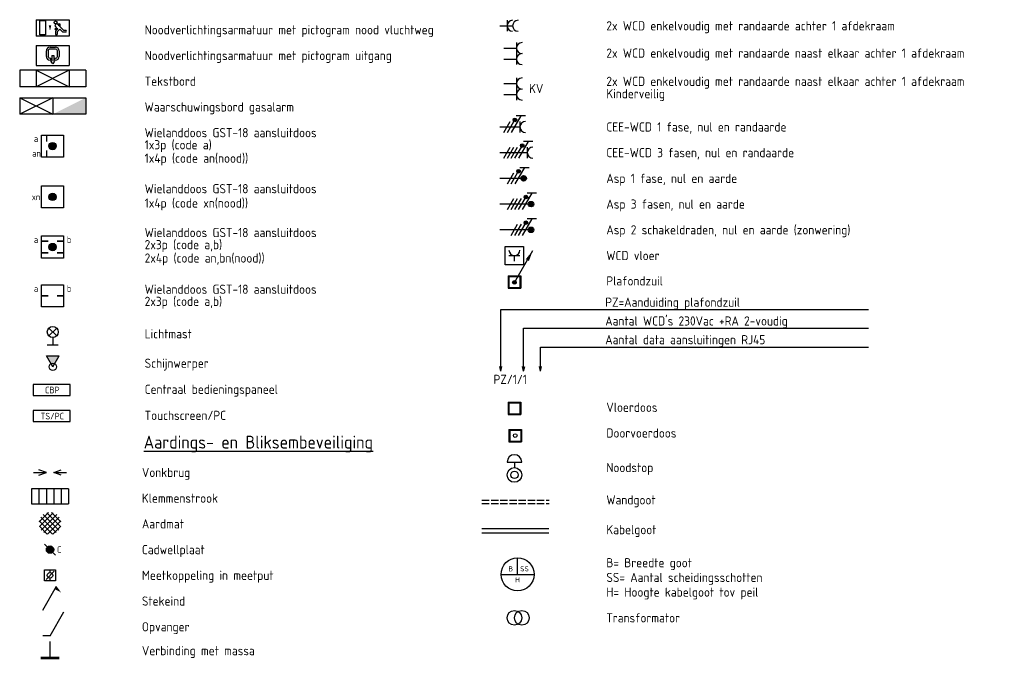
# Model space of a CAD drawing. Extents: x 177 to 57912, y -739 to 34723.
# Tile 1 of 4: x 177 to 26971, y -739 to 16668. Entities that reach past the tile are written whole.
import ezdxf
from ezdxf.enums import TextEntityAlignment as Align

# ---------------------------------------------------------------- set-up
doc = ezdxf.new("R2010")
doc.units = 0
doc.header["$LTSCALE"] = 50
doc.linetypes.add('E_GOOT3', pattern=[5, 4, -1])
doc.layers.get('0').update_dxf_attribs({"linetype": 'CONTINUOUS'})
for name, color, linetype in [('EL$1----', 3, 'CONTINUOUS'), ('EL6114--', 3, 'CONTINUOUS'), ('EL6121--', 3, 'CONTINUOUS'), ('EL6122--', 3, 'CONTINUOUS'), ('EL6131--_KG', 3, 'CONTINUOUS'), ('EL6131--_WG', 3, 'CONTINUOUS'), ('EL6212--', 3, 'CONTINUOUS'), ('EL6221--', 3, 'CONTINUOUS'), ('EL6222--', 3, 'CONTINUOUS'), ('EL6311--', 3, 'CONTINUOUS'), ('EL6350--', 3, 'CONTINUOUS'), ('EL6511--', 3, 'CONTINUOUS'), ('EM6131--', 1, 'CONTINUOUS'), ('LICHT_TEXT018', 1, 'CONTINUOUS'), ('Vloerdoos', 3, 'CONTINUOUS'), ('wieland dozen', 3, 'CONTINUOUS')]:
    doc.layers.add(name, color=color, linetype=linetype)
doc.styles.add('BURO-018', font='ISO.shx', dxfattribs={"height": 1.8})
doc.styles.add('BURO-025', font='ISO.shx', dxfattribs={"height": 2.5})
doc.styles.add('BURO-035', font='ISO.shx', dxfattribs={"height": 3.5})

# ---------------------------------------------------------------- blocks, each defined once
blk = doc.blocks.new('1115C2J')
at = {"color": 0, "linetype": 'Continuous'}
for p, q in [((-4.5, 5.5), (4.5, 5.5)), ((-4.5, 1), (-4.5, 5.5)), ((4.5, 1), (4.5, 5.5)), ((-2.68, 4.35), (-3.52, 4.35)), ((-2.88, 3.87), (-3.52, 3.87)), ((-1.27, 2.26), (-2.88, 3.87)), ((-1.94, 3.61), (-2.68, 4.35)), ((-1.94, 2.93), (-2.04, 2.83)), ((-2.04, 2.83), (-2.04, 2.34)), ((-1.24, 4.31), (-1.94, 3.61)), ((-1.71, 2.7), (-1.72, 2.7)), ((-1.72, 2.7), (-1.72, 2.46)), ((-1.37, 3.5), (-0.76, 4.11)), ((-1.23, 3.35), (-1.37, 3.5)), ((-1.24, 4.31), (-1.24, 4.91)), ((-0.87, 3.71), (-1.23, 3.35)), ((-0.65, 3.49), (-1.01, 3.13)), ((-0.71, 2.83), (-1.01, 3.13)), ((-0.76, 4.11), (-0.76, 4.91)), ((2, 5.15), (3.5, 5.15)), ((2, 1.35), (2, 5.15)), ((3.5, 5.15), (3.5, 1.35)), ((4.5, 1), (-4.5, 1)), ((-0.99, 2.14), (-1.84, 2.14)), ((-1.47, 2.46), (-1.72, 2.46)), ((2, 1.35), (3.5, 1.35))]:
    blk.add_line(p, q, dxfattribs=at)
blk.add_lwpolyline([(0.75, 4, 0, 0.7, 0), (0.75, 2.5, 0.7, 0.7, 0)], format="xyseb", dxfattribs=at)
blk.add_circle((-0.76, 1.75), 0.4, dxfattribs=at)
for centre, radius, start, end in [((-3.52, 4.11), 0.24, 90, 270), ((-0.99, 2.54), 0.4, 225, 45), ((-1, 4.91), 0.24, 0, 180), ((-0.76, 3.6), 0.16, 315, 135), ((-1.84, 2.34), 0.2, 180, 270)]:
    blk.add_arc(centre, radius, start, end, dxfattribs=at)
at = {"color": 0, "linetype": 'Continuous', "style": 'BURO-018'}
for tag, p in [('E_GKAST', (0, 15.17)), ('E_GROEP', (0, 12.17)), ('E_SGROEP', (4.5, 12.17)), ('E_ARMCODE', (0, 8))]:
    blk.add_attdef(tag, text='', height=1.8, dxfattribs=at).set_placement(p, align=Align.MIDDLE)
blk = doc.blocks.new('E00162')
at = {"color": 0, "linetype": 'Continuous'}
for p, q in [((-4.5, 1), (-4.5, 6.5)), ((4.5, 6.5), (-4.5, 6.5)), ((-0.5, 5.25), (0, 6)), ((0, 6), (0.5, 5.25)), ((4.5, 1), (4.5, 6.5)), ((-1.75, 2.5), (-1.75, 4)), ((-1.25, 4), (-1.25, 2.5)), ((-0.75, 5), (-0.5, 5)), ((-0.5, 4.5), (-0.75, 4.5)), ((-0.25, 5.25), (-0.5, 5.25)), ((-0.5, 5), (-0.5, 4.5)), ((-0.25, 3.75), (-0.25, 5.25)), ((0.25, 3.75), (-0.25, 3.75)), ((0.25, 3.75), (0.25, 5.25)), ((0.5, 5.25), (0.25, 5.25)), ((0.5, 5), (0.5, 4.5)), ((0.5, 5), (0.75, 5)), ((0.75, 4.5), (0.5, 4.5)), ((1.25, 2.5), (1.25, 4)), ((1.75, 4), (1.75, 2.5)), ((4.5, 1), (-4.5, 1)), ((-0.75, 2), (0.75, 2)), ((0.75, 1.5), (-0.75, 1.5))]:
    blk.add_line(p, q, dxfattribs=at)
for centre, radius, start, end in [((-0.75, 4), 1, 90, 180), ((-0.75, 4), 0.5, 90, 180), ((0.75, 4), 1, 0, 90), ((0.75, 4), 0.5, 0, 90), ((-0.75, 2.5), 1, 180, 270), ((-0.75, 2.5), 0.5, 180, 270), ((0.75, 2.5), 0.5, 270, 0), ((0.75, 2.5), 1, 270, 0)]:
    blk.add_arc(centre, radius, start, end, dxfattribs=at)
at = {"color": 0, "linetype": 'Continuous', "style": 'BURO-018'}
for tag, p in [('E_GKAST', (0, 16.17)), ('E_GROEP', (0, 13.17)), ('E_SGROEP', (4.5, 13.17)), ('E_ARMCODE', (0, 9))]:
    blk.add_attdef(tag, text='', height=1.8, dxfattribs=at).set_placement(p, align=Align.MIDDLE)
blk = doc.blocks.new('E00423')
at = {"color": 0}
for p, q in [((9, 5.5), (-9, 5.5)), ((-9, 5.5), (-9, 1)), ((4.5, 5.5), (-4.5, 1)), ((-4.5, 5.5), (4.5, 1)), ((9, 5.5), (9, 1)), ((9, 1), (-9, 1))]:
    blk.add_line(p, q, dxfattribs=at)
at = {"color": 0, "linetype": 'Continuous'}
for p, q in [((-4.5, 5.5), (-4.5, 1)), ((4.5, 5.5), (4.5, 1))]:
    blk.add_line(p, q, dxfattribs=at)
at = {"color": 0, "linetype": 'Continuous', "style": 'BURO-018'}
for tag, p in [('E_ARMCODE', (0, 12.5)), ('E_GKAST', (0, 12.5)), ('E_GROEP', (0, 10)), ('E_SGROEP', (4.5, 10)), ('E_TEXT1', (0, 7.5)), ('E_SLET', (10.5, 4.5))]:
    blk.add_attdef(tag, text='', height=1.8, dxfattribs=at).set_placement(p, align=Align.MIDDLE)
blk = doc.blocks.new('111304A')
at = {"color": 0, "linetype": 'Continuous'}
for p, q in [((-1.5, 3), (1.5, 3)), ((0, 1), (0, 4.5))]:
    blk.add_line(p, q, dxfattribs=at)
for centre in [(0, 6), (0, 4.5)]:
    blk.add_arc(centre, 1.5, 180, 0, dxfattribs=at)
at = {"color": 0, "linetype": 'Continuous', "style": 'BURO-018'}
for tag, p in [('E_GKAST', (0, 11.5)), ('E_GROEP', (0, 8.5)), ('E_SGROEP', (4.5, 8.5))]:
    blk.add_attdef(tag, text='', height=1.8, dxfattribs=at).set_placement(p, align=Align.MIDDLE)
at = {"color": 0, "linetype": 'Continuous', "style": 'BURO-018', "flags": 1}
for tag, p in [('E_VERMCODE', (13, 8.5)), ('E_MATCODE', (0, 0))]:
    blk.add_attdef(tag, text='', height=1.8, dxfattribs=at).set_placement(p, align=Align.MIDDLE)
blk = doc.blocks.new('E00416')
at = {"color": 0, "linetype": 'Continuous'}
for p, q in [((-3, 7.98), (-3, 5.48)), ((-3, 6.73), (1.5, 4.13)), ((-1.5, 6.5), (1.5, 6.5)), ((0, 1), (0, 6.5)), ((1.5, 3.13), (-1.5, 4.87)), ((1.5, 2.13), (-1.5, 3.87))]:
    blk.add_line(p, q, dxfattribs=at)
at = {"color": 0, "linetype": 'Continuous', "const_width": 0.5}
blk.add_lwpolyline([(-1.68, 5.12, 1), (-2.18, 5.12, 1)], format="xyb", close=True, dxfattribs=at)
at = {"color": 0, "linetype": 'Continuous'}
blk.add_circle((-1.93, 5.12), 0.5, dxfattribs=at)
blk.add_arc((0, 8), 1.5, 180, 0, dxfattribs=at)
at = {"color": 0, "linetype": 'Continuous', "style": 'BURO-018'}
for tag, p in [('E_GKAST', (0, 13)), ('E_GROEP', (0, 10)), ('E_SGROEP', (4.5, 10))]:
    blk.add_attdef(tag, text='', height=1.8, dxfattribs=at).set_placement(p, align=Align.MIDDLE)
at = {"color": 0, "linetype": 'Continuous', "style": 'BURO-018', "flags": 1}
for tag, p in [('E_VERMCODE', (13, 10)), ('E_MATCODE', (0, 0))]:
    blk.add_attdef(tag, text='', height=1.8, dxfattribs=at).set_placement(p, align=Align.MIDDLE)
blk = doc.blocks.new('111304D')
at = {"color": 0, "linetype": 'Continuous'}
for p, q in [((-3, 9.98), (-3, 7.48)), ((-3, 8.73), (1.5, 6.13)), ((-1.5, 8.5), (1.5, 8.5)), ((0, 1), (0, 8.5)), ((1.5, 5.13), (-1.5, 6.87)), ((1.5, 4.13), (-1.5, 5.87)), ((1.5, 3.13), (-1.5, 4.87)), ((1.5, 2.13), (-1.5, 3.87))]:
    blk.add_line(p, q, dxfattribs=at)
at = {"color": 0, "linetype": 'Continuous', "const_width": 0.5}
blk.add_lwpolyline([(-1.68, 7.12, 1), (-2.18, 7.12, 1)], format="xyb", close=True, dxfattribs=at)
at = {"color": 0, "linetype": 'Continuous'}
blk.add_circle((-1.93, 7.12), 0.5, dxfattribs=at)
blk.add_arc((0, 10), 1.5, 180, 0, dxfattribs=at)
at = {"color": 0, "linetype": 'Continuous', "style": 'BURO-018'}
for tag, p in [('E_GKAST', (0, 15.5)), ('E_GROEP', (0, 12.5)), ('E_SGROEP', (4.5, 12.5))]:
    blk.add_attdef(tag, text='', height=1.8, dxfattribs=at).set_placement(p, align=Align.MIDDLE)
at = {"color": 0, "linetype": 'Continuous', "style": 'BURO-018', "flags": 1}
for tag, p in [('E_VERMCODE', (13, 12.5)), ('E_MATCODE', (0, 0))]:
    blk.add_attdef(tag, text='', height=1.8, dxfattribs=at).set_placement(p, align=Align.MIDDLE)
blk = doc.blocks.new('E00082')
at = {"color": 0, "linetype": 'Continuous'}
for p, q in [((-3, 10.98), (-3, 8.48)), ((-3, 9.73), (1.5, 7.13)), ((0, 9.5), (0, 1)), ((1.5, 6.13), (-1.5, 7.87)), ((1.5, 5.13), (-1.5, 6.87)), ((1.5, 4.13), (-1.5, 5.87)), ((1.5, 3.13), (-1.5, 4.87))]:
    blk.add_line(p, q, dxfattribs=at)
at = {"color": 0, "linetype": 'Continuous', "const_width": 0.5}
blk.add_lwpolyline([(-1.68, 8.12, 1), (-2.18, 8.12, 1)], format="xyb", close=True, dxfattribs=at)
at = {"color": 0, "const_width": 0.75}
blk.add_lwpolyline([(-0.38, 9.5, 1), (0.38, 9.5, 1)], format="xyb", close=True, dxfattribs=at)
at = {"color": 0, "linetype": 'Continuous'}
for centre, radius in [((-1.93, 8.12), 0.5), ((0, 9.5), 0.75)]:
    blk.add_circle(centre, radius, dxfattribs=at)
at = {"color": 0, "linetype": 'Continuous', "style": 'BURO-018'}
for tag, p in [('E_GKAST', (0, 16)), ('E_GROEP', (0, 13)), ('E_SGROEP', (4.5, 13))]:
    blk.add_attdef(tag, text='', height=1.8, dxfattribs=at).set_placement(p, align=Align.MIDDLE)
at = {"color": 0, "linetype": 'Continuous', "style": 'BURO-018', "flags": 1}
for tag, p in [('E_VERMCODE', (13, 13)), ('E_MATCODE', (0, 0))]:
    blk.add_attdef(tag, text='', height=1.8, dxfattribs=at).set_placement(p, align=Align.MIDDLE)
blk = doc.blocks.new('E00078')
at = {"color": 0, "linetype": 'Continuous'}
for p, q in [((-3, 6.48), (-3, 8.98)), ((-3, 7.73), (1.5, 5.13)), ((1.5, 4.13), (-1.5, 5.87)), ((0, 7.5), (0, 1)), ((1.5, 3.13), (-1.5, 4.87))]:
    blk.add_line(p, q, dxfattribs=at)
at = {"color": 0, "const_width": 0.75}
blk.add_lwpolyline([(-0.38, 7.5, 1), (0.38, 7.5, 1)], format="xyb", close=True, dxfattribs=at)
at = {"color": 0, "linetype": 'Continuous', "const_width": 0.5}
blk.add_lwpolyline([(-2.18, 6.12, 1), (-1.68, 6.12, 1)], format="xyb", close=True, dxfattribs=at)
at = {"color": 0, "linetype": 'Continuous'}
for centre, radius in [((0, 7.5), 0.75), ((-1.93, 6.12), 0.5)]:
    blk.add_circle(centre, radius, dxfattribs=at)
at = {"color": 0, "linetype": 'Continuous', "style": 'BURO-018'}
for tag, p in [('E_GKAST', (0, 14)), ('E_GROEP', (0, 11)), ('E_SGROEP', (4.5, 11))]:
    blk.add_attdef(tag, text='', height=1.8, dxfattribs=at).set_placement(p, align=Align.MIDDLE)
at = {"color": 0, "linetype": 'Continuous', "style": 'BURO-018', "flags": 1}
for tag, p in [('E_VERMCODE', (13, 11)), ('E_MATCODE', (0, 0))]:
    blk.add_attdef(tag, text='', height=1.8, dxfattribs=at).set_placement(p, align=Align.MIDDLE)
blk = doc.blocks.new('111304O')
at = {"color": 0, "linetype": 'Continuous'}
for p, q in [((-2.5, 2.5), (2.5, 2.5)), ((-2.5, -2.5), (-2.5, 2.5)), ((-1.5, 0), (1.5, 0)), ((0, -1.5), (0, 0)), ((2.5, 2.5), (2.5, -2.5)), ((2.5, -2.5), (-2.5, -2.5))]:
    blk.add_line(p, q, dxfattribs=at)
blk.add_arc((0, 1.5), 1.5, 180, 0, dxfattribs=at)
at = {"color": 0, "linetype": 'Continuous', "style": 'BURO-018'}
for tag, p in [('E_GKAST', (0, 7)), ('E_GROEP', (0, 4)), ('E_SGROEP', (4.5, 4))]:
    blk.add_attdef(tag, text='', height=1.8, dxfattribs=at).set_placement(p, align=Align.MIDDLE)
at = {"color": 0, "linetype": 'Continuous', "style": 'BURO-018', "flags": 1}
for tag, p in [('E_VERMCODE', (13, 4)), ('E_MATCODE', (0, 0))]:
    blk.add_attdef(tag, text='', height=1.8, dxfattribs=at).set_placement(p, align=Align.MIDDLE)
blk = doc.blocks.new('111410A')
at = {"color": 0, "linetype": 'Continuous'}
for p, q in [((-2, 6.5), (2, 6.5)), ((0, 6.5), (0, 5))]:
    blk.add_line(p, q, dxfattribs=at)
for radius in [2, 1]:
    blk.add_circle((0, 3), radius, dxfattribs=at)
blk.add_arc((0, 6.5), 2, 0, 180, dxfattribs=at)
at = {"color": 0, "linetype": 'Continuous', "style": 'BURO-018'}
for tag, p in [('E_SLET1', (0, 10.5)), ('E_GROEP', (0, 0)), ('E_GKAST', (0, 0))]:
    blk.add_attdef(tag, text='', height=1.8, dxfattribs=at).set_placement(p, align=Align.MIDDLE)
at = {"color": 0, "linetype": 'Continuous', "style": 'BURO-018', "flags": 1}
for tag in ['E_MATCODE', 'E_SGROEP']:
    blk.add_attdef(tag, text='', height=1.8, dxfattribs=at).set_placement((0, 0), align=Align.MIDDLE)
blk = doc.blocks.new('E00007')
at = {"color": 0}
blk.add_line((1.5, 0.5), (-1.5, 3.5), dxfattribs=at)
at = {"color": 0, "const_width": 1}
blk.add_lwpolyline([(-0.5, 2, 1), (0.5, 2, 1)], format="xyb", close=True, dxfattribs=at)
at = {"color": 0}
blk.add_circle((0, 2), 1, dxfattribs=at)
at = {"color": 0, "style": 'BURO-018'}
blk.add_attdef('E_TEXT1', text='', height=1.8, dxfattribs=at).set_placement((2.5, 2), align=Align.MIDDLE)
at = {"color": 0, "linetype": 'Continuous', "style": 'BURO-018', "flags": 1}
blk.add_attdef('E_MATCODE', text='', height=1.8, dxfattribs=at).set_placement((0, 0), align=Align.MIDDLE)
blk = doc.blocks.new('E00442')
at = {"color": 0}
for p, q in [((-150, 150), (150, 150)), ((-150, -150), (-150, 150)), ((-109, -109), (109, 109)), ((0, 75), (0, 131)), ((150, 150), (150, -150)), ((150, -150), (-150, -150)), ((0, -131), (0, -75))]:
    blk.add_line(p, q, dxfattribs=at)
blk.add_circle((0, 0), 75, dxfattribs=at)
at = {"color": 0, "linetype": 'Continuous', "style": 'BURO-018', "flags": 1}
blk.add_attdef('E_MATCODE', text='', height=1.8, dxfattribs=at).set_placement((0, 0), align=Align.MIDDLE)
blk = doc.blocks.new('E00435')
at = {"color": 0}
blk.add_line((0, 0), (3.77, 6.54), dxfattribs=at)
blk.add_solid([(3.31, 5.74), (5.02, 4.83), (3.77, 6.54), (5.02, 4.83)], dxfattribs=at)
at = {"color": 0, "linetype": 'Continuous', "style": 'BURO-018', "flags": 1}
blk.add_attdef('E_MATCODE', text='', height=1.8, dxfattribs=at).set_placement((0, 0), align=Align.MIDDLE)
blk = doc.blocks.new('E00437')
at = {"color": 0}
for q in [(5.8, 6.54), (0, 0)]:
    blk.add_line((2.03, 0), q, dxfattribs=at)
at = {"color": 0, "linetype": 'Continuous', "style": 'BURO-018', "flags": 1}
blk.add_attdef('E_MATCODE', text='', height=1.8, dxfattribs=at).set_placement((0, 0), align=Align.MIDDLE)
blk = doc.blocks.new('021504')
at = {"color": 0, "linetype": 'Continuous'}
blk.add_line((0, -4.5), (0, 0), dxfattribs=at)
at = {"color": 0, "linetype": 'Continuous', "const_width": 0.7}
blk.add_lwpolyline([(-2.5, -4.5), (2.5, -4.5)], dxfattribs=at)
at = {"color": 0, "linetype": 'Continuous', "style": 'BURO-018', "flags": 1}
blk.add_attdef('E_MATCODE', text='', height=1.8, dxfattribs=at).set_placement((0, 0), align=Align.MIDDLE)
blk = doc.blocks.new('E00443')
at = {"color": 0}
for points in [[(-2.97, 0.57), (-0.43, 3.1)], [(-2.87, -0.75), (0.88, 3)], [(2.87, -0.75), (-0.88, 3)], [(2.97, 0.57), (0.43, 3.1)], [(0.67, -2.79), (-2.92, 0.8)], [(1.66, -2.36), (-2.5, 1.79)], [(-2.39, -1.68), (1.82, 2.52)], [(2.39, -1.68), (-1.82, 2.52)], [(-1.66, -2.36), (2.5, 1.79)], [(-0.67, -2.79), (2.92, 0.8)], [(-0.77, -2.76), (-2.9, -0.64)], [(0.77, -2.76), (2.9, -0.64)]]:
    blk.add_lwpolyline(points, dxfattribs=at)
at = {"color": 0, "linetype": 'Continuous', "style": 'BURO-018', "flags": 1}
blk.add_attdef('E_MATCODE', text='', height=1.8, dxfattribs=at).set_placement((0, 0), align=Align.MIDDLE)
blk = doc.blocks.new('030203')
at = {"color": 0, "linetype": 'Continuous'}
for p, q in [((5, 4), (-5, 4)), ((-5, 4), (-5, 0)), ((-3, 4), (-3, 0)), ((-1, 4), (-1, 0)), ((1, 4), (1, 0)), ((3, 4), (3, 0)), ((5, 4), (5, 0)), ((-5, 0), (5, 0))]:
    blk.add_line(p, q, dxfattribs=at)
at = {"color": 0, "linetype": 'Continuous', "style": 'BURO-018', "flags": 1}
blk.add_attdef('E_MATCODE', text='', height=1.8, dxfattribs=at).set_placement((0, 0), align=Align.MIDDLE)
blk = doc.blocks.new('072201')
at = {"color": 0, "linetype": 'Continuous'}
for p, q in [((-4.5, 0), (-1, 0)), ((-1, 0), (-3, 0.75)), ((-3, -0.75), (-1, 0)), ((1, 0), (3, 0.75)), ((1, 0), (4.5, 0)), ((3, -0.75), (1, 0))]:
    blk.add_line(p, q, dxfattribs=at)
at = {"color": 0, "linetype": 'Continuous', "style": 'BURO-018', "flags": 1}
blk.add_attdef('E_MATCODE', text='', height=1.8, dxfattribs=at).set_placement((0, 0), align=Align.MIDDLE)
blk = doc.blocks.new('E00422')
at = {"color": 0}
for p, q in [((-9, 5.5), (0, 1)), ((0, 5.5), (-9, 1))]:
    blk.add_line(p, q, dxfattribs=at)
at = {"color": 0, "linetype": 'Continuous'}
for p, q in [((-9, 5.5), (-9, 1)), ((-9, 5.5), (9, 5.5)), ((0, 5.5), (0, 1)), ((0, 5.5), (0, 1)), ((9, 5.5), (9, 1)), ((9, 1), (-9, 1))]:
    blk.add_line(p, q, dxfattribs=at)
at = {"color": 0}
blk.add_solid([(0, 1), (9, 1), (9, 5.5), (9, 1)], dxfattribs=at)
at = {"color": 0, "linetype": 'Continuous', "style": 'BURO-018'}
for tag, p in [('E_ARMCODE', (0, 10.5)), ('E_GKAST', (0, 10.5)), ('E_GROEP', (0, 7.5)), ('E_SGROEP', (4.5, 7.5)), ('E_SLET', (10.5, 4.5))]:
    blk.add_attdef(tag, text='', height=1.8, dxfattribs=at).set_placement(p, align=Align.MIDDLE)
blk = doc.blocks.new('WAND-03A')
at = {"color": 0, "linetype": 'Continuous'}
for p, q in [((-106, 244), (106, 456)), ((106, 244), (-106, 456)), ((-150, 0), (150, 0)), ((0, 200), (0, 0))]:
    blk.add_line(p, q, dxfattribs=at)
blk.add_circle((0, 350), 150, dxfattribs=at)
at = {"color": 0, "linetype": 'Continuous', "style": 'BURO-018'}
for tag, p in [('E_ARMCODE', (360, 730)), ('E_SLET', (364, 330)), ('E_GROEP', (360, -70)), ('E_GKAST', (360, 130)), ('E_SGROEP', (660, -70))]:
    blk.add_attdef(tag, text='', height=180, dxfattribs=at).set_placement(p, align=Align.MIDDLE)
blk = doc.blocks.new('SPOT-16E')
at = {"color": 0, "linetype": 'Continuous'}
for p, q in [((0, 0), (303, 175)), ((0, 0), (303, -175)), ((303, 175), (303, -175))]:
    blk.add_line(p, q, dxfattribs=at)
blk.add_circle((0, 0), 100, dxfattribs=at)
blk.add_solid([(303, 175), (0, 0), (303, -175)], dxfattribs=at)
at = {"color": 0, "linetype": 'Continuous', "style": 'BURO-018'}
for tag, p in [('E_ARMCODE', (-307, 330)), ('E_SLET', (-302, -70)), ('E_GKAST', (-307, -270)), ('E_GROEP', (-307, -470)), ('E_SGROEP', (-7, -470))]:
    blk.add_attdef(tag, text='', height=180, dxfattribs=at).set_placement(p, align=Align.MIDDLE)
blk = doc.blocks.new('060901')
at = {"color": 0, "linetype": 'Continuous'}
for centre in [(0, 1), (0, -1)]:
    blk.add_circle(centre, 2, dxfattribs=at)
at = {"color": 0, "linetype": 'Continuous', "style": 'BURO-018', "flags": 1}
for tag, p in [('E_ID', (0, 0)), ('E_MATCODE', (0, -3))]:
    blk.add_attdef(tag, p, '', height=1.8, dxfattribs=at)
at = {"color": 0, "linetype": 'Continuous', "style": 'BURO-018'}
blk.add_attdef('E_KODE', text='', height=1.8, dxfattribs=at).set_placement((3, 0), align=Align.MIDDLE_LEFT)
blk = doc.blocks.new('asp-zon')
at = {"layer": 'EL6221--', "linetype": 'Continuous'}
for p, q in [((873, 300), (613, -150)), ((998, 300), (748, 300)), ((850, 0), (0, 0)), ((313, -150), (487, 150)), ((413, -150), (587, 150)), ((513, -150), (687, 150))]:
    blk.add_line(p, q, dxfattribs=at)
at = {"layer": 'EL6221--', "linetype": 'Continuous', "const_width": 50}
blk.add_lwpolyline([(712, 168, 1), (712, 218, 1)], format="xyb", close=True, dxfattribs=at)
at = {"layer": 'EL6221--', "const_width": 75}
blk.add_lwpolyline([(850, 38, 1), (850, -38, 1)], format="xyb", close=True, dxfattribs=at)
at = {"layer": 'EL6221--', "linetype": 'Continuous'}
for centre, radius in [((712, 193), 50), ((850, 0), 75)]:
    blk.add_circle(centre, radius, dxfattribs=at)
at = {"color": 1, "linetype": 'Continuous', "style": 'BURO-018', "flags": 1}
for tag, p in [('E_MATCODE', (-100, 0)), ('E_VERMCODE', (1200, -1300))]:
    blk.add_attdef(tag, text='', height=180, rotation=270, dxfattribs=at).set_placement(p, align=Align.MIDDLE)
at = {"color": 1, "linetype": 'Continuous', "style": 'BURO-018'}
for tag, p in [('E_GROEP', (1200, 0)), ('E_GKAST', (1500, 0)), ('E_SGROEP', (1200, -450))]:
    blk.add_attdef(tag, text='', height=180, rotation=270, dxfattribs=at).set_placement(p, align=Align.MIDDLE)
blk = doc.blocks.new('VLOERDOOS')
at = {"layer": 'Vloerdoos'}
for p, q in [((0, 340), (340, 340)), ((0, 340), (0, 0)), ((0, 300), (20, 300)), ((20, 320), (20, 20)), ((20, 320), (320, 320)), ((40, 320), (40, 340)), ((80, 320), (80, 340)), ((90, 320), (90, 340)), ((130, 320), (130, 340)), ((140, 320), (140, 340)), ((180, 320), (180, 340)), ((260, 320), (260, 340)), ((300, 320), (300, 340)), ((320, 320), (320, 20)), ((320, 300), (340, 300)), ((340, 340), (340, 0)), ((0, 260), (20, 260)), ((0, 250), (20, 250)), ((0, 210), (20, 210)), ((0, 200), (20, 200)), ((0, 160), (20, 160)), ((0, 80), (20, 80)), ((0, 40), (20, 40)), ((0, 0), (340, 0)), ((20, 20), (320, 20)), ((40, 0), (40, 20)), ((80, 0), (80, 20)), ((90, 0), (90, 20)), ((130, 0), (130, 20)), ((140, 0), (140, 20)), ((180, 0), (180, 20)), ((260, 0), (260, 20)), ((300, 0), (300, 20)), ((320, 260), (340, 260)), ((320, 250), (340, 250)), ((320, 210), (340, 210)), ((320, 200), (340, 200)), ((320, 160), (340, 160)), ((320, 80), (340, 80)), ((320, 40), (340, 40))]:
    blk.add_line(p, q, dxfattribs=at)
blk = doc.blocks.new('111201')
at = {"color": 0, "linetype": 'Continuous'}
blk.add_line((0, 0), (5, 8.66), dxfattribs=at)
blk.add_lwpolyline([(5, 8.66, 0, 1, 0), (3.5, 6.06, 1, 1, 0)], format="xyseb", dxfattribs=at)
at = {"color": 0, "const_width": 0.5}
blk.add_lwpolyline([(-0.25, 0, 1), (0.25, 0, 1)], format="xyb", close=True, dxfattribs=at)
at = {"color": 0, "linetype": 'Continuous'}
blk.add_circle((0, 0), 0.5, dxfattribs=at)
blk = doc.blocks.new('DOORVOERDOOS')
at = {"layer": 'Vloerdoos'}
for p, q in [((0, 340), (0, 0)), ((0, 340), (340, 340)), ((20, 320), (320, 320)), ((20, 320), (20, 20)), ((320, 320), (320, 20)), ((340, 340), (340, 0)), ((0, 0), (340, 0)), ((20, 20), (320, 20))]:
    blk.add_line(p, q, dxfattribs=at)
blk.add_circle((170, 170), 50, dxfattribs=at)
blk = doc.blocks.new('E00445')
at = {"color": 0, "linetype": 'Continuous'}
for p, q in [((5, 4), (-5, 4)), ((-5, 4), (-5, 1)), ((5, 1), (5, 4)), ((-5, 1), (5, 1))]:
    blk.add_line(p, q, dxfattribs=at)
at = {"color": 0, "linetype": 'Continuous', "style": 'BURO-018'}
for tag, p in [('E_GKAST', (0, 9)), ('E_GROEP', (0, 6)), ('E_SGROEP', (6, 6)), ('E_KAST', (8.5, 2.5))]:
    blk.add_attdef(tag, text='', height=1.8, dxfattribs=at).set_placement(p, align=Align.MIDDLE)
at = {"color": 0, "linetype": 'Continuous', "style": 'BURO-018', "flags": 1}
for tag, p in [('E_VERMCODE', (14.5, 6)), ('E_MATCODE', (0, 0))]:
    blk.add_attdef(tag, text='', height=1.8, dxfattribs=at).set_placement(p, align=Align.MIDDLE)
blk = doc.blocks.new('E-GK-GTC-783C')
at = {"color": 0, "linetype": 'Continuous'}
for p, q in [((-0.5, 60), (0.5, 60)), ((-0.5, -60), (0.5, -60))]:
    blk.add_line(p, q, dxfattribs=at)
blk = doc.blocks.new('E00103')
at = {"color": 0, "linetype": 'Continuous'}
for p, q in [((0, 6), (0, 12)), ((-6, 6), (6, 6))]:
    blk.add_line(p, q, dxfattribs=at)
blk.add_circle((0, 6), 6, dxfattribs=at)
at = {"color": 0, "linetype": 'Continuous', "style": 'BURO-018'}
for tag, p in [('E_TEXT1', (-2.5, 8)), ('E_TEXT3', (2.5, 8)), ('E_TEXT6', (0, 4))]:
    blk.add_attdef(tag, text='', height=1.8, dxfattribs=at).set_placement(p, align=Align.MIDDLE)
blk = doc.blocks.new('E00126')
at = {"color": 0, "linetype": 'Continuous'}
for p, q in [((-3, 4.5), (3, 4.5)), ((-1.5, 1), (-1.5, 4.5)), ((1.5, 1), (1.5, 4.5))]:
    blk.add_line(p, q, dxfattribs=at)
for centre in [(-1.5, 6), (1.5, 6)]:
    blk.add_arc(centre, 1.5, 180, 0, dxfattribs=at)
at = {"color": 0, "linetype": 'Continuous', "style": 'BURO-018'}
for tag, p in [('E_GKAST', (0, 11.5)), ('E_GROEP', (0, 8.5)), ('E_SGROEP', (4.5, 8.5))]:
    blk.add_attdef(tag, text='', height=1.8, dxfattribs=at).set_placement(p, align=Align.MIDDLE)
at = {"color": 0, "linetype": 'Continuous', "style": 'BURO-018', "flags": 1}
for tag, p in [('E_VERMCODE', (13, 8.5)), ('E_MATCODE', (0, 0))]:
    blk.add_attdef(tag, text='', height=1.8, dxfattribs=at).set_placement(p, align=Align.MIDDLE)
blk = doc.blocks.new('E00403')
blk.add_hatch(color=0).paths.add_polyline_path([(1, 0, 1), (-1, 0, 1)])
at = {"color": 0}
for p, q in [((-3, -3), (-3, 3)), ((-3, 3), (3, 3)), ((3, 3), (3, -3)), ((3, -3), (-3, -3))]:
    blk.add_line(p, q, dxfattribs=at)
at = {"color": 0, "const_width": 0.4}
for points in [[(-3, 1.6), (-1.2, 1.6)], [(1.2, 1.6), (3, 1.6)]]:
    blk.add_lwpolyline(points, dxfattribs=at)
at = {"color": 0}
blk.add_circle((0, 0), 1, dxfattribs=at)
at = {"color": 0, "linetype": 'Continuous', "style": 'BURO-018'}
for tag, p in [('E_GKAST', (0, 8)), ('E_GROEP', (0, 5)), ('E_SGROEP', (4.5, 5)), ('E_SLET1', (-4.5, 2)), ('E_SLET2', (4.5, 2))]:
    blk.add_attdef(tag, text='', height=1.8, dxfattribs=at).set_placement(p, align=Align.MIDDLE)
at = {"color": 0, "linetype": 'Continuous', "style": 'BURO-018', "flags": 1}
blk.add_attdef('E_MATCODE', text='', height=1.8, dxfattribs=at).set_placement((0, 0), align=Align.MIDDLE)
blk = doc.blocks.new('1x4p')
blk.add_hatch(color=0).paths.add_polyline_path([(1, 0, 1), (-1, 0, 1)])
at = {"color": 0}
for p, q in [((-3, -3), (-3, 3)), ((-3, 3), (3, 3)), ((3, 3), (3, -3)), ((3, -3), (-3, -3))]:
    blk.add_line(p, q, dxfattribs=at)
blk.add_circle((0, 0), 1, dxfattribs=at)
at = {"color": 0, "linetype": 'Continuous', "style": 'BURO-018'}
for tag, p in [('E_GKAST', (0, 8)), ('E_GROEP', (0, 5)), ('E_SGROEP', (4.5, 5)), ('E_SLET1', (-4.5, 2)), ('E_SLET2', (4.5, 2))]:
    blk.add_attdef(tag, text='', height=1.8, dxfattribs=at).set_placement(p, align=Align.MIDDLE)
at = {"color": 0, "linetype": 'Continuous', "style": 'BURO-018', "flags": 1}
blk.add_attdef('E_MATCODE', text='', height=1.8, dxfattribs=at).set_placement((0, 0), align=Align.MIDDLE)
blk = doc.blocks.new('E00404')
blk.add_hatch(color=0).paths.add_polyline_path([(-1, 0, 1), (1, 0, 1)])
at = {"color": 0}
for p, q in [((-3, -3), (-3, 3)), ((-3, 3), (3, 3)), ((3, 3), (3, -3)), ((3, -3), (-3, -3))]:
    blk.add_line(p, q, dxfattribs=at)
at = {"color": 0, "const_width": 0.4}
for points in [[(-3, 1.6), (-1.2, 1.6)], [(1.2, 1.6), (3, 1.6)], [(-3, -1.6), (-1.2, -1.6)], [(1.2, -1.6), (3, -1.6)]]:
    blk.add_lwpolyline(points, dxfattribs=at)
at = {"color": 0}
blk.add_circle((0, 0), 1, dxfattribs=at)
at = {"color": 0, "linetype": 'Continuous', "style": 'BURO-018'}
for tag, p in [('E_GKAST', (0, 8)), ('E_GROEP', (0, 5)), ('E_SGROEP', (4.5, 5)), ('E_SLET1', (-4.5, 2)), ('E_SLET2', (4.5, 2))]:
    blk.add_attdef(tag, text='', height=1.8, dxfattribs=at).set_placement(p, align=Align.MIDDLE)
at = {"color": 0, "linetype": 'Continuous', "style": 'BURO-018', "flags": 1}
blk.add_attdef('E_MATCODE', text='', height=1.8, dxfattribs=at).set_placement((0, 0), align=Align.MIDDLE)
blk = doc.blocks.new('E00400')
at = {"color": 0}
for p, q in [((-3, 3), (3, 3)), ((-3, -3), (-3, 3)), ((3, 3), (3, -3)), ((3, -3), (-3, -3))]:
    blk.add_line(p, q, dxfattribs=at)
at = {"color": 0, "const_width": 0.4}
for points in [[(-3, 0), (-1.2, 0)], [(1.2, 0), (3, 0)]]:
    blk.add_lwpolyline(points, dxfattribs=at)
at = {"color": 0, "linetype": 'Continuous', "style": 'BURO-018'}
for tag, p in [('E_GKAST', (0, 8)), ('E_GROEP', (0, 5)), ('E_SGROEP', (4.5, 5)), ('E_SLET1', (-4.5, 2)), ('E_SLET2', (4.5, 2))]:
    blk.add_attdef(tag, text='', height=1.8, dxfattribs=at).set_placement(p, align=Align.MIDDLE)
at = {"color": 0, "linetype": 'Continuous', "style": 'BURO-018', "flags": 1}
blk.add_attdef('E_MATCODE', text='', height=1.8, dxfattribs=at).set_placement((0, 0), align=Align.MIDDLE)

msp = doc.modelspace()

# ---------------------------------------------------------------- linework, layer by layer
at = {"layer": 'EL6114--', "color": 1}
for p, q in [((13271, 7099), (13271, 8779)), ((13271, 8779), (23271, 8779)), ((13891, 8269), (23271, 8269)), ((13891, 7099), (13891, 8269)), ((14351, 7759), (23271, 7759)), ((14351, 7099), (14351, 7759)), ((13271, 7099), (13241, 7229)), ((13271, 7099), (13301, 7229)), ((13891, 7099), (13861, 7229)), ((13891, 7099), (13921, 7229)), ((14351, 7099), (14321, 7229)), ((14351, 7099), (14381, 7229))]:
    msp.add_line(p, q, dxfattribs=at)
at = {"layer": 'EL6131--_WG', "linetype": 'E_GOOT3'}
for p, q in [((12753, 3593), (14581, 3593)), ((12753, 3503), (14581, 3503))]:
    msp.add_line(p, q, dxfattribs=at)

# ---------------------------------------------------------------- block references
at = {"layer": 'EL$1----', "xscale": 100, "yscale": 100, "zscale": 100, "rotation": 90}
msp.add_blockref('060901', (13741, 389), dxfattribs=at)
at = {"layer": 'EL6114--'}
for name, p in [('asp-zon', (13241, 10949)), ('VLOERDOOS', (13471, 9359)), ('VLOERDOOS', (13471, 5919))]:
    msp.add_blockref(name, p, dxfattribs=at)
at = {"layer": 'EL6121--', "xscale": 100, "yscale": 100, "zscale": 100}
for name, p in [('030203', (1002, 3496)), ('E00443', (1002, 2946)), ('E00435', (802, 596)), ('E00437', (802, -104)), ('021504', (1002, -254))]:
    msp.add_blockref(name, p, dxfattribs=at)
at = {"layer": 'EL6121--'}
ref = msp.add_blockref('E00007', (1002, 2046), dxfattribs=dict(at, xscale=100, yscale=100, zscale=100))
ref.add_attrib('E_TEXT1', 'C', dxfattribs={"layer": '0', "color": 1, "height": 180, "style": 'BURO-018'}).set_placement((1252, 2246), align=Align.MIDDLE)
msp.add_blockref('E00442', (1002, 1546), dxfattribs=at)
at = {"layer": 'EL6122--', "xscale": 100, "yscale": 100, "zscale": 100}
msp.add_blockref('072201', (1002, 4346), dxfattribs=at)
at = {"layer": 'EL6131--_KG', "xscale": 1819.621199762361}
msp.add_blockref('E-GK-GTC-783C', (13666, 2759), dxfattribs=at)
at = {"layer": 'EL6212--', "xscale": 100, "yscale": 100, "zscale": 100}
msp.add_blockref('111201', (13641, 9519), dxfattribs=at)
at = {"layer": 'EL6221--', "xscale": 100, "yscale": 100, "zscale": 100, "rotation": 270}
for name, p in [('111304D', (13141, 13049)), ('E00082', (13141, 11649))]:
    msp.add_blockref(name, p, dxfattribs=at)
at = {"layer": 'EL6222--', "xscale": 100, "yscale": 100, "zscale": 100, "rotation": 270}
for name, p in [('111304A', (13141, 16501)), ('E00126', (13248, 15745)), ('E00126', (13248, 14781)), ('E00416', (13141, 13749)), ('E00078', (13141, 12349))]:
    msp.add_blockref(name, p, dxfattribs=at)
at = {"layer": 'EL6222--', "xscale": 100, "yscale": 100, "zscale": 100}
for name, p in [('111304O', (13641, 10249)), ('111410A', (13641, 3979))]:
    msp.add_blockref(name, p, dxfattribs=at)
at = {"layer": 'EL6311--'}
msp.add_blockref('WAND-03A', (1077, 7819), dxfattribs=at)
at = {"layer": 'EL6311--', "rotation": 90}
msp.add_blockref('SPOT-16E', (1077, 7219), dxfattribs=at)
at = {"layer": 'EL6350--', "xscale": 100, "yscale": 100, "zscale": 100, "rotation": 180}
for name, p in [('1115C2J', (1077, 16768)), ('E00162', (1077, 16068))]:
    msp.add_blockref(name, p, dxfattribs=at)
at = {"layer": 'EL6350--', "xscale": 100, "yscale": 100, "zscale": 100}
for name, p in [('E00423', (1077, 14743)), ('E00422', (1077, 13993))]:
    msp.add_blockref(name, p, dxfattribs=at)
at = {"layer": 'EL6511--'}
ref = msp.add_blockref('E00445', (1047, 6339), dxfattribs=dict(at, xscale=100, yscale=100, zscale=100))
ref.add_attrib('E_KAST', 'CBP', dxfattribs={"layer": '0', "color": 2, "linetype": 'Continuous', "height": 180, "style": 'BURO-025'}).set_placement((1064, 6589), align=Align.MIDDLE)
ref = msp.add_blockref('E00445', (1047, 5629), dxfattribs=dict(at, xscale=100, yscale=100, zscale=100))
ref.add_attrib('E_KAST', 'TS/PC', dxfattribs={"layer": '0', "color": 2, "linetype": 'Continuous', "height": 180, "style": 'BURO-025'}).set_placement((1064, 5879), align=Align.MIDDLE)
at = {"layer": 'EM6131--'}
ref = msp.add_blockref('E00103', (13726, 1123), dxfattribs=dict(at, xscale=75, yscale=75, zscale=75))
ref.add_attrib('E_TEXT1', 'B', dxfattribs={"layer": '0', "color": 1, "linetype": 'Continuous', "height": 135, "style": 'BURO-018'}).set_placement((13539, 1723), align=Align.MIDDLE)
ref.add_attrib('E_TEXT3', 'SS', dxfattribs={"layer": '0', "color": 1, "linetype": 'Continuous', "height": 135, "style": 'BURO-018'}).set_placement((13914, 1723), align=Align.MIDDLE)
ref.add_attrib('E_TEXT6', 'H', dxfattribs={"layer": '0', "color": 1, "linetype": 'Continuous', "height": 135, "style": 'BURO-018'}).set_placement((13726, 1423), align=Align.MIDDLE)
at = {"layer": 'LICHT_TEXT018'}
msp.add_blockref('DOORVOERDOOS', (13491, 5179), dxfattribs=at)
at = {"layer": 'wieland dozen'}
ref = msp.add_blockref('E00403', (1072, 13228), dxfattribs=dict(at, xscale=100, yscale=100, zscale=100, rotation=90))
ref.add_attrib('E_SLET2', 'an', dxfattribs={"layer": '0', "color": 1, "linetype": 'Continuous', "height": 180, "style": 'BURO-018'}).set_placement((634, 13029), align=Align.MIDDLE)
ref.add_attrib('E_SLET1', 'a', dxfattribs={"layer": '0', "color": 1, "linetype": 'Continuous', "height": 180, "style": 'BURO-018'}).set_placement((622, 13428), align=Align.MIDDLE)
ref = msp.add_blockref('1x4p', (1072, 11844), dxfattribs=dict(at, xscale=100, yscale=100, zscale=100))
ref.add_attrib('E_SLET1', 'xn', dxfattribs={"layer": '0', "color": 1, "linetype": 'Continuous', "height": 180, "style": 'BURO-018'}).set_placement((622, 11845), align=Align.MIDDLE)
ref = msp.add_blockref('E00404', (1072, 10481), dxfattribs=dict(at, xscale=100, yscale=100, zscale=100))
ref.add_attrib('E_SLET2', 'b', dxfattribs={"layer": '0', "color": 1, "linetype": 'Continuous', "height": 180, "style": 'BURO-018'}).set_placement((1522, 10681), align=Align.MIDDLE)
ref.add_attrib('E_SLET1', 'a', dxfattribs={"layer": '0', "color": 1, "linetype": 'Continuous', "height": 180, "style": 'BURO-018'}).set_placement((622, 10681), align=Align.MIDDLE)
ref = msp.add_blockref('E00400', (1072, 9151), dxfattribs=dict(at, xscale=100, yscale=100, zscale=100))
ref.add_attrib('E_SLET2', 'b', dxfattribs={"layer": '0', "color": 1, "linetype": 'Continuous', "height": 180, "style": 'BURO-018'}).set_placement((1522, 9351), align=Align.MIDDLE)
ref.add_attrib('E_SLET1', 'a', dxfattribs={"layer": '0', "color": 1, "linetype": 'Continuous', "height": 180, "style": 'BURO-018'}).set_placement((622, 9351), align=Align.MIDDLE)

# ---------------------------------------------------------------- texts
at = {"layer": 'EL6122--', "color": 3, "style": 'BURO-035'}
msp.add_text('%%UAardings- en Bliksembeveiliging', height=350, dxfattribs=at).set_placement((3552, 4996))
at = {"layer": 'EL6311--', "color": 2, "style": 'BURO-025'}
for s, p in [('2x WCD enkelvoudig met randaarde achter 1 afdekraam', (16141, 16501)), ('Noodverlichtingsarmatuur met pictogram nood vluchtweg', (3577, 16393)), ('Noodverlichtingsarmatuur met pictogram uitgang', (3577, 15693)), ('2x WCD enkelvoudig met randaarde naast elkaar achter 1 afdekraam', (16141, 15758)), ('Tekstbord', (3577, 14993)), ('2x WCD enkelvoudig met randaarde naast elkaar achter 1 afdekraam', (16141, 14990)), ('KV', (14039, 14794)), ('Kinderveilig', (16141, 14654)), ('Waarschuwingsbord gasalarm', (3577, 14293)), ('Wielanddoos GST-18 aansluitdoos', (3577, 13593)), ('CEE-WCD 1 fase, nul en randaarde', (16141, 13749)), ('1x3p (code a)', (3577, 13264)), ('CEE-WCD 3 fasen, nul en randaarde', (16141, 13049)), ('1x4p (code an(nood))', (3577, 12898)), ('Asp 1 fase, nul en aarde', (16141, 12349)), ('Wielanddoos GST-18 aansluitdoos', (3577, 12068)), ('1x4p (code xn(nood))', (3577, 11678)), ('Asp 3 fasen, nul en aarde', (16141, 11649)), ('Wielanddoos GST-18 aansluitdoos', (3577, 10875)), ('Asp 2 schakeldraden, nul en aarde (zonwering)', (16141, 10949)), ('2x3p (code a,b)', (3577, 10546)), ('2x4p (code an,bn(nood))', (3577, 10181)), ('WCD vloer', (16141, 10249)), ('Plafondzuil', (16141, 9559)), ('Wielanddoos GST-18 aansluitdoos', (3577, 9332)), ('2x3p (code a,b)', (3577, 9003)), ('PZ=Aanduiding plafondzuil', (16111, 8979)), ("Aantal WCD's 230Vac +RA 2-voudig", (16111, 8469)), ('Lichtmast', (3577, 8119)), ('Aantal data aansluitingen RJ45', (16111, 7959)), ('Schijnwerper', (3577, 7319)), ('PZ/1/1', (13071, 6879)), ('Centraal bedieningspaneel', (3577, 6609)), ('Vloerdoos', (16141, 6119)), ('Touchscreen/PC', (3577, 5899)), ('Doorvoerdoos', (16141, 5419)), ('Noodstop', (16141, 4479)), ('Vonkbrug', (3502, 4346)), ('Klemmenstrook', (3502, 3646)), ('Wandgoot', (16141, 3599)), ('Aardmat', (3502, 2946)), ('Kabelgoot', (16141, 2789)), ('Cadwellplaat', (3502, 2246)), ('B= Breedte goot', (16141, 1889)), ('Meetkoppeling in meetput', (3502, 1546)), ('SS= Aantal scheidingsschotten', (16141, 1489)), ('H= Hoogte kabelgoot tov peil ', (16141, 1089)), ('Stekeind', (3502, 846)), ('Transformator', (16141, 389)), ('Opvanger', (3502, 146)), ('Verbinding met massa', (3502, -504))]:
    msp.add_text(s, height=250, dxfattribs=at).set_placement(p, align=Align.MIDDLE_LEFT)

doc.saveas('drawing.dxf')
